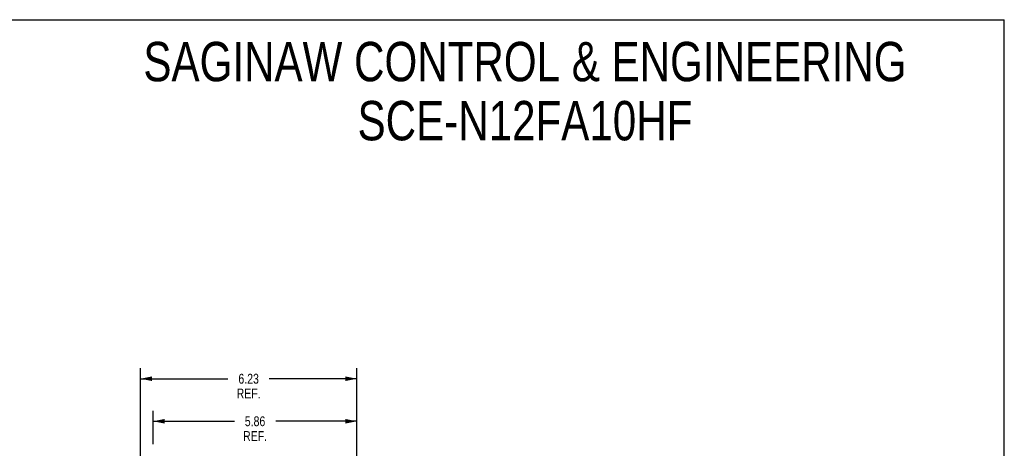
# Model space of a CAD drawing. Header units: inches. Extents: x 0 to 56.7, y 0 to 36.7.
# Tile 22 of 22: x 28.3 to 56.7, y 24.3 to 36.7. Entities that reach past the tile are written whole.
import ezdxf

# ---------------------------------------------------------------- set-up
doc = ezdxf.new("R2010")
doc.units = ezdxf.units.IN
doc.header["$LTSCALE"] = 3.116667
doc.header["$MEASUREMENT"] = 0
doc.layers.get('0').update_dxf_attribs({"linetype": 'CONTINUOUS'})
doc.styles.get("Standard").update_dxf_attribs({"font": 'txt', "width": 0.8})
doc.dimstyles.new('DIMSTYLE_1', dxfattribs={"dimtxt": 0.283333, "dimasz": 0.333333, "dimexe": 0.09, "dimexo": 0.07, "dimgap": 0.0425, "dimtad": 0, "dimtih": 1, "dimtoh": 1, "dimzin": 4, "dimdsep": 46, "dimtxsty": 'Standard', "dimblk": '_FILLED', "dimblk1": '_FILLED', "dimblk2": '_FILLED', "dimcen": 0.09, "dimadec": 0, "dimazin": 0, "dimtfac": 1, "dimtofl": 0, "dimtmove": 0, "dimatfit": 3, "dimldrblk": '_FILLED', "dimfxl": 0, "dimtolj": 1, "dimtzin": 4, "dimarcsym": 0})

# ---------------------------------------------------------------- blocks, each defined once
blk = doc.blocks.new('_FILLED')
at = {"color": 0, "linetype": 'ByBlock'}
blk.add_solid([(0, 0), (-1, 0.2), (-1, -0.2)], dxfattribs=at)
blk = doc.blocks.new('*D3')
at = {"color": 2, "linetype": 'Continuous'}
for p, q in [((32.175, 24.443), (32.175, 25.406)), ((38.036, 23.217), (38.036, 25.406)), ((32.175, 25.106), (34.511, 25.106)), ((38.036, 25.106), (35.701, 25.106))]:
    blk.add_line(p, q, dxfattribs=at)
at = {"color": 2, "linetype": 'Continuous', "xscale": 0.3333333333, "yscale": 0.3333333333, "zscale": 0.3333333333, "rotation": 180}
blk.add_blockref('_FILLED', (32.175, 25.106), dxfattribs=at)
at = {"color": 2, "linetype": 'Continuous', "xscale": 0.3333333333, "yscale": 0.3333333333, "zscale": 0.3333333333}
blk.add_blockref('_FILLED', (38.036, 25.106), dxfattribs=at)
at = {"color": 2, "linetype": 'Continuous', "insert": (35.106, 25.248), "char_height": 0.2833, "width": 0.90667, "attachment_point": 2, "line_spacing_factor": 0.9}
blk.add_mtext('5.86\\PREF.', dxfattribs=at)
blk = doc.blocks.new('*D4')
at = {"color": 2, "linetype": 'Continuous'}
for p, q in [((31.809, 23.872), (31.809, 26.631)), ((38.036, 23.217), (38.036, 26.631)), ((31.809, 26.331), (34.327, 26.331)), ((38.036, 26.331), (35.517, 26.331))]:
    blk.add_line(p, q, dxfattribs=at)
at = {"color": 2, "linetype": 'Continuous', "xscale": 0.3333333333, "yscale": 0.3333333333, "zscale": 0.3333333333, "rotation": 180}
blk.add_blockref('_FILLED', (31.809, 26.331), dxfattribs=at)
at = {"color": 2, "linetype": 'Continuous', "xscale": 0.3333333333, "yscale": 0.3333333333, "zscale": 0.3333333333}
blk.add_blockref('_FILLED', (38.036, 26.331), dxfattribs=at)
at = {"color": 2, "linetype": 'Continuous', "insert": (34.922, 26.472), "char_height": 0.2833, "width": 0.90667, "attachment_point": 2, "line_spacing_factor": 0.9}
blk.add_mtext('6.23\\PREF.', dxfattribs=at)

msp = doc.modelspace()

# ---------------------------------------------------------------- linework, layer by layer
at = {"color": 7, "linetype": 'Continuous'}
for p in [(0, 36.667), (56.667, 0)]:
    msp.add_line(p, (56.667, 36.667), dxfattribs=at)

# ---------------------------------------------------------------- texts
at = {"color": 2, "linetype": 'Continuous', "insert": (42.873, 36.027), "char_height": 1.13333, "width": 26.29333, "attachment_point": 2, "line_spacing_factor": 0.9}
msp.add_mtext('SAGINAW CONTROL & ENGINEERING\\PSCE-N12FA10HF', dxfattribs=at)

# ---------------------------------------------------------------- dimensions: what is measured, and where the dimension line sits
at = {"color": 2, "linetype": 'Continuous'}
dim = msp.add_linear_dim(base=(38.036, 26.331), p1=(31.809, 23.802), p2=(38.036, 23.147), text='<>\\PREF.', dimstyle='DIMSTYLE_1', dxfattribs=at)
dim.commit()
dim.dimension.update_dxf_attribs({"geometry": '*D4', "text_midpoint": (34.922, 26.118), "dimtype": 160})
dim = msp.add_linear_dim(base=(32.175, 25.106), p1=(38.036, 23.147), p2=(32.175, 24.373), angle=180, text='<>\\PREF.', dimstyle='DIMSTYLE_1', dxfattribs=at)
dim.commit()
dim.dimension.update_dxf_attribs({"geometry": '*D3', "text_midpoint": (35.106, 24.893), "dimtype": 160})

doc.saveas('drawing.dxf')
